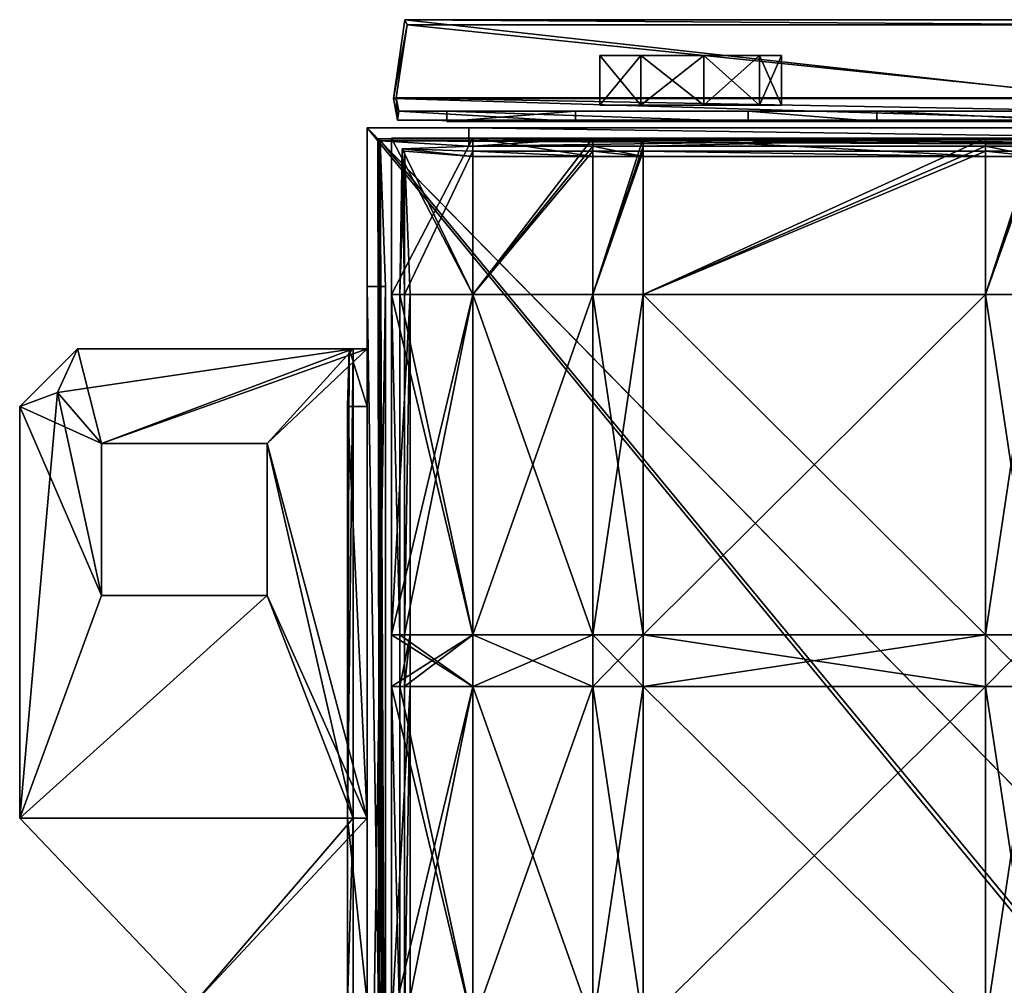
# Model space of a CAD drawing. Header units: centimetres. Extents: x -22.5 to 25.9, y -24.7 to 12.8.
# Tile 7 of 16: x -22.5 to -13.9, y 4.4 to 12.8. Entities that reach past the tile are written whole.
import ezdxf

# ---------------------------------------------------------------- set-up
doc = ezdxf.new("R2010")
doc.units = ezdxf.units.CM
doc.layers.add('AR410110', color=7, linetype='Continuous', true_color=0x8d073a)

msp = doc.modelspace()

# ---------------------------------------------------------------- meshes
at = {"layer": 'AR410110', "color": 173, "true_color": 0x5858e1}
mesh = msp.add_polyface(dxfattribs=at)
corners = [(-17.6465, 11.9787, 17.9138), (-11.4307, 11.9787, 16.2482), (-12.9619, 11.979, 10.5337), (-19.1777, 11.979, 12.1992), (-19.2, 12.0931, 12.1159), (-12.9842, 12.0931, 10.4504), (-19.1052, 12.7252, 12.4699), (-12.8893, 12.7252, 10.8044), (-15.0391, 11.9781, 27.6447), (-8.8233, 11.9781, 25.9791), (-16.1541, 11.9781, 27.9434), (-18.7614, 11.9787, 18.2125), (-12.9723, 11.8984, 10.4949), (-11.4307, 11.8887, 16.2482), (-17.6465, 11.8887, 17.9138), (-19.1881, 11.8984, 12.1604), (-19.2233, 12.0876, 12.0292), (-13.0074, 12.0876, 10.3636), (-19.1253, 12.7703, 12.3947), (-12.9095, 12.7703, 10.7292), (-8.8233, 11.8881, 25.9791), (-15.0391, 11.8881, 27.6447), (-16.1541, 11.8881, 27.9434), (-18.7614, 11.8887, 18.2125), (-13.4695, 11.903, 33.5025), (-13.4825, 11.9778, 33.4541)]
mesh.append_faces([[corners[k] for k in face] for face in [(0, 1, 2), (2, 3, 0), (4, 3, 2), (2, 5, 4), (6, 4, 5), (5, 7, 6), (0, 8, 9), (10, 8, 0), (0, 11, 10), (12, 13, 14), (14, 15, 12), (12, 15, 16), (16, 17, 12), (17, 16, 18), (18, 19, 17), (20, 21, 14), (14, 21, 22), (22, 23, 14), (14, 0, 3), (3, 15, 14), (15, 3, 4), (4, 16, 15), (16, 4, 6), (6, 18, 16), (18, 6, 7), (7, 19, 18), (24, 25, 8), (8, 21, 24), (21, 8, 10), (10, 22, 21), (22, 10, 11), (11, 23, 22), (23, 11, 0), (0, 14, 23)]], dxfattribs={"vtx2": -1, "color": 173})
mesh = msp.add_polyface(dxfattribs=at)
corners = [(-7.2538, 12.0983, 31.8364), (-7.2666, 11.9778, 31.7886), (-13.4825, 11.9778, 33.4541), (-13.4696, 12.0983, 33.502), (-7.3471, 12.7211, 31.4884), (-13.5629, 12.7211, 33.154), (-8.8233, 11.9781, 25.9791), (-11.4307, 11.9787, 16.2482), (-17.6465, 11.9787, 17.9138), (-15.0391, 11.9781, 27.6447), (-13.4695, 11.903, 33.5025), (-7.2537, 11.903, 31.8369), (-7.2306, 12.1043, 31.9232), (-13.4464, 12.1043, 33.5887), (-7.3269, 12.7662, 31.5637), (-13.5427, 12.7662, 33.2292), (-17.6465, 11.8887, 17.9138), (-11.4307, 11.8887, 16.2482), (-8.8233, 11.8881, 25.9791), (-15.0391, 11.8881, 27.6447), (-12.9723, 11.8984, 10.4949), (-12.9619, 11.979, 10.5337), (-13.0074, 12.0876, 10.3636), (-12.9842, 12.0931, 10.4504), (-12.9095, 12.7703, 10.7292), (-12.8893, 12.7252, 10.8044)]
mesh.append_faces([[corners[k] for k in face] for face in [(0, 1, 2), (2, 3, 0), (4, 0, 3), (3, 5, 4), (6, 7, 8), (9, 2, 1), (1, 6, 9), (10, 11, 12), (12, 13, 10), (13, 12, 14), (14, 15, 13), (16, 17, 18), (11, 10, 19), (19, 18, 11), (20, 21, 7), (7, 17, 20), (22, 23, 21), (21, 20, 22), (11, 1, 0), (0, 12, 11), (13, 3, 2), (2, 10, 13), (24, 25, 23), (23, 22, 24), (12, 0, 4), (4, 14, 12), (14, 4, 5), (5, 15, 14), (15, 5, 3), (3, 13, 15), (17, 7, 6), (6, 18, 17), (18, 6, 1), (1, 11, 18)]], dxfattribs={"vtx2": -1, "color": 173})
at = {"layer": 'AR410110', "color": 214, "true_color": 0xb11c95}
mesh = msp.add_polyface(dxfattribs=at)
corners = [(-15.8654, 12.4591, 22.8273), (-16.0551, 12.4591, 23.3485), (-16.5355, 12.4591, 23.6258), (-17.0817, 12.4591, 23.5295), (-17.4382, 12.4591, 23.1046), (-17.4382, 12.4591, 22.55), (-17.0817, 12.4591, 22.1251), (-16.5355, 12.4591, 22.0288), (-16.0551, 12.4591, 22.3061), (-15.8654, 12.0303, 22.8273), (-16.0551, 12.0303, 23.3485), (-16.5355, 12.0303, 23.6258), (-17.0817, 12.0303, 23.5295), (-17.4382, 12.0303, 23.1046), (-17.4382, 12.0303, 22.55), (-17.0817, 12.0303, 22.1251), (-16.5355, 12.0303, 22.0288), (-16.0551, 12.0303, 22.3061)]
mesh.append_faces([[corners[k] for k in face] for face in [(5, 3, 1), (7, 5, 1), (11, 13, 15), (9, 11, 15)]], dxfattribs={"vtx0": -1, "vtx1": -1, "vtx2": -1, "color": 214})
mesh.append_faces([[corners[k] for k in face] for face in [(7, 1, 0), (9, 15, 16)]], dxfattribs={"vtx0": -1, "vtx2": -1, "color": 214})
mesh.append_faces([[corners[k] for k in face] for face in [(8, 7, 0), (17, 9, 16)]], dxfattribs={"vtx1": -1, "color": 214})
mesh.append_faces([[corners[k] for k in face] for face in [(7, 6, 5), (5, 4, 3), (3, 2, 1), (0, 1, 10), (10, 9, 0), (1, 2, 11), (11, 10, 1), (2, 3, 12), (12, 11, 2), (3, 4, 13), (13, 12, 3), (4, 5, 14), (14, 13, 4), (5, 6, 15), (15, 14, 5), (6, 7, 16), (16, 15, 6), (7, 8, 17), (17, 16, 7), (8, 0, 9), (9, 17, 8), (9, 10, 11), (11, 12, 13), (13, 14, 15)]], dxfattribs={"vtx2": -1, "color": 214})
at = {"layer": 'AR410110', "color": 146, "true_color": 0x086e87}
mesh = msp.add_polyface(dxfattribs=at)
corners = [(-19.4523, 0.3855, 1.648), (-19.4523, 11.8334, 1.648), (-19.4523, 11.8334, 0.255), (-19.4523, 0.3855, 0.255), (-19.4523, 11.8334, 37.0233), (-19.4523, 1.202, 37.0233), (-19.4523, 0.3855, 37.8398), (-19.4523, 0.3855, 45.4572), (-19.4523, 11.8334, 45.4572), (-10.0359, 0.3855, 48.0226), (-10.0359, 11.8334, 48.0226), (-19.4523, 0.3855, 36.2068), (-19.4523, 11.8334, 33.2024), (-19.4523, 0.3855, 32.7942), (-10.0359, 11.8334, 37.0233), (-19.4523, 11.8334, 8.6604), (-19.4523, 0.3855, 8.6604), (-19.4523, 10.4596, 8.273), (-19.4523, 0.3855, 8.273), (-19.4523, 10.4596, 2.3128), (-19.4523, 0.3855, 2.2781), (-18.5702, 11.8334, 8.273), (-18.5702, 11.8334, 2.2538), (-19.3599, 11.7411, 0.3474), (-19.3391, 11.7203, 1.648), (-19.2923, 0.3855, 1.648), (-19.3391, 0.3855, 0.3681), (-19.3236, 0.4734, 37.8034), (-19.2923, 1.202, 37.0233), (-19.3391, 11.7203, 37.0233), (-19.3499, 11.7386, 45.379), (-19.3499, 0.4804, 45.379), (-19.2923, 0.3855, 36.2068), (-19.2923, 0.3855, 32.7942), (-19.3391, 11.7203, 33.2024), (-19.2923, 0.3855, 8.6604), (-19.3391, 11.7203, 8.6604), (-19.2923, 0.3855, 8.273), (-19.2923, 10.4596, 8.273), (-19.2923, 10.4596, 2.3128), (-19.2923, 0.3855, 2.2781), (-18.5702, 11.6734, 2.2538), (-18.5702, 11.6734, 8.273)]
mesh.append_faces([[corners[k] for k in face] for face in [(4, 7, 8), (11, 12, 13)]], dxfattribs={"vtx0": -1, "color": 146})
mesh.append_faces([[corners[k] for k in face] for face in [(27, 29, 31), (29, 32, 34)]], dxfattribs={"vtx0": -1, "vtx1": -1, "color": 146})
mesh.append_faces([[corners[k] for k in face] for face in [(4, 6, 7), (11, 4, 12)]], dxfattribs={"vtx0": -1, "vtx2": -1, "color": 146})
mesh.append_faces([[corners[k] for k in face] for face in [(0, 1, 2), (2, 3, 0), (4, 5, 6), (8, 7, 9), (4, 8, 10), (11, 5, 4), (12, 4, 14), (15, 16, 13), (13, 12, 15), (17, 18, 16), (16, 15, 17), (19, 17, 15), (15, 1, 19), (20, 19, 1), (1, 0, 20), (21, 22, 1), (1, 15, 21), (23, 24, 25), (25, 26, 23), (27, 28, 29), (29, 30, 31), (29, 28, 32), (32, 33, 34), (33, 35, 36), (36, 34, 33), (35, 37, 38), (38, 36, 35), (36, 38, 39), (39, 24, 36), (24, 39, 40), (40, 25, 24), (24, 41, 42), (42, 36, 24), (38, 37, 18), (18, 17, 38), (39, 38, 17), (17, 19, 39), (40, 39, 19), (19, 20, 40), (42, 41, 22), (22, 21, 42)]], dxfattribs={"vtx2": -1, "color": 146})
mesh = msp.add_polyface(dxfattribs=at)
corners = [(-8.2238, 0.3855, 0.255), (-19.4523, 0.3855, 0.255), (-19.4523, 11.8334, 0.255), (-7.3102, 11.8334, 0.255), (-6.9122, 11.8334, 1.648), (-19.4523, 11.8334, 1.648), (-10.0359, 0.3855, 48.0226), (-10.0359, 11.8334, 48.0226), (-19.4523, 11.8334, 45.4572), (-10.0359, 11.8334, 37.0233), (-19.4523, 11.8334, 37.0233), (-9.1299, 11.8334, 33.2024), (-19.4523, 11.8334, 33.2024), (-6.9122, 11.8334, 8.6604), (-19.4523, 11.8334, 8.6604), (-9.7128, 10.6155, 48.0226), (-9.7128, 1.644, 48.0226), (-9.0665, 4.161, 48.0226), (-10.0359, 11.8334, 48.0226), (-9.2051, 11.1232, 48.0226), (-8.9513, 11.377, 48.0226), (-9.459, 10.8693, 48.0226), (-10.0359, 0.3855, 48.0226), (-7.2996, 11.8334, 8.273), (-18.5702, 11.8334, 8.273), (-18.5702, 11.8334, 2.2538), (-7.2996, 11.8334, 2.2538), (-19.3599, 11.7411, 0.3474), (-19.3391, 0.3855, 0.3681), (-8.2238, 0.3855, 0.415), (-7.3102, 11.7203, 0.3681), (-6.9122, 11.6734, 1.648), (-19.3391, 11.7203, 1.648), (-19.3499, 11.7386, 45.379), (-10.0216, 11.7341, 47.8981), (-10.0231, 0.4525, 47.8779), (-19.3499, 0.4804, 45.379), (-19.3391, 11.7203, 37.0233), (-10.0359, 11.6734, 37.0233), (-19.3391, 11.7203, 33.2024), (-9.1299, 11.6734, 33.2024), (-19.3391, 11.7203, 8.6604), (-6.9122, 11.6734, 8.6604), (-8.9577, 4.1718, 47.9059), (-9.7128, 1.644, 47.8626), (-9.7128, 10.6155, 47.8626), (-9.459, 10.8693, 47.8626), (-10.0359, 11.7934, 47.8677), (-9.2051, 11.1232, 47.8626), (-10.0288, 0.3855, 47.8628), (-18.5702, 11.6734, 8.273), (-7.2996, 11.6734, 8.273), (-7.2996, 11.6734, 2.2538), (-18.5702, 11.6734, 2.2538)]
mesh.append_faces([[corners[k] for k in face] for face in [(18, 19, 20), (18, 15, 21), (18, 21, 19), (46, 45, 47), (48, 46, 47)]], dxfattribs={"color": 146})
mesh.append_faces([[corners[k] for k in face] for face in [(7, 15, 18), (49, 45, 44)]], dxfattribs={"vtx0": -1, "color": 146})
mesh.append_faces([[corners[k] for k in face] for face in [(7, 22, 15), (49, 34, 45)]], dxfattribs={"vtx0": -1, "vtx1": -1, "vtx2": -1, "color": 146})
mesh.append_faces([[corners[k] for k in face] for face in [(0, 1, 2), (2, 3, 0), (4, 3, 2), (2, 5, 4), (6, 7, 8), (7, 9, 10), (9, 11, 12), (11, 13, 14), (14, 12, 11), (15, 16, 17), (7, 6, 22), (22, 16, 15), (23, 24, 14), (14, 13, 23), (25, 26, 4), (4, 5, 25), (27, 28, 29), (29, 30, 27), (27, 30, 31), (31, 32, 27), (33, 34, 35), (35, 36, 33), (37, 38, 34), (34, 33, 37), (39, 40, 38), (38, 37, 39), (41, 42, 40), (40, 39, 41), (43, 44, 45), (49, 35, 34), (34, 47, 45), (41, 50, 51), (51, 42, 41), (31, 52, 53), (53, 32, 31), (51, 50, 24), (24, 23, 51), (53, 52, 26), (26, 25, 53)]], dxfattribs={"vtx2": -1, "color": 146})
at = {"layer": 'AR410110', "color": 183, "true_color": 0x8c58e1}
mesh = msp.add_polyface(dxfattribs=at)
corners = [(-19.2404, 11.7447, 8.2706), (-19.2404, 11.7447, 2.2548), (-19.2404, 10.3908, 2.2548), (-19.2404, 10.3908, 7.296), (-18.5368, 10.3908, 2.2548), (-18.5368, 11.7447, 2.2548), (-17.4962, 11.7447, 2.2548), (-18.5368, 11.7447, 8.2706), (-19.2404, 10.3908, 8.9222), (-18.5368, 10.3908, 8.9222), (-18.5368, 11.7447, 8.9222), (-19.2404, 11.7447, 8.9222), (-17.4962, 10.3908, 8.9222), (-17.4962, 11.7447, 8.9222), (-17.4962, 11.7447, 8.2706), (-19.1688, 10.3908, 2.3979), (-19.148, 11.6523, 2.3472), (-19.1272, 11.6316, 8.2706), (-17.4962, 11.6732, 2.3979), (-18.5368, 11.6732, 2.3979), (-18.5368, 10.3908, 2.4148), (-18.5368, 11.5847, 8.2706), (-18.5368, 11.6316, 8.809), (-18.5368, 10.3908, 8.7622), (-19.1272, 10.3908, 8.809), (-19.148, 11.6523, 8.8298), (-17.4962, 11.6316, 8.809), (-17.4962, 10.3908, 8.7622), (-19.0804, 10.3908, 7.296), (-17.4962, 11.5847, 8.2706)]
mesh.append_faces([[corners[k] for k in face] for face in [(0, 1, 2), (2, 3, 0), (4, 5, 6), (7, 5, 1), (1, 0, 7), (4, 2, 1), (1, 5, 4), (8, 9, 10), (10, 11, 8), (9, 12, 13), (13, 10, 9), (0, 3, 8), (8, 11, 0), (7, 0, 11), (11, 10, 7), (14, 7, 10), (10, 13, 14), (15, 16, 17), (18, 19, 20), (16, 19, 21), (21, 17, 16), (16, 15, 20), (20, 19, 16), (22, 23, 24), (24, 25, 22), (26, 27, 23), (23, 22, 26), (24, 28, 17), (17, 25, 24), (25, 17, 21), (21, 22, 25), (22, 21, 29), (29, 26, 22), (6, 5, 19), (21, 19, 5), (5, 7, 21), (29, 21, 7)]], dxfattribs={"vtx2": -1, "color": 183})
mesh = msp.add_polyface(dxfattribs=at)
corners = [(-17.4962, 11.7447, 2.2548), (-17.4962, 10.3908, 2.2548), (-18.5368, 10.3908, 2.2548), (-17.0626, 11.7447, 2.2548), (-17.0626, 10.3908, 2.2548), (-17.0626, 11.7447, 8.2706), (-17.4962, 11.7447, 8.2706), (-14.0994, 11.7447, 2.2548), (-17.4962, 10.3908, 8.9222), (-17.0626, 10.3908, 8.9222), (-17.0626, 11.7447, 8.9222), (-17.4962, 11.7447, 8.9222), (-14.0994, 10.3908, 8.9222), (-14.0994, 11.7447, 8.9222), (-14.0994, 11.7447, 8.2706), (-18.5368, 10.3908, 2.4148), (-17.4962, 10.3908, 2.4148), (-17.4962, 11.6732, 2.3979), (-17.0626, 11.6732, 2.3979), (-17.0626, 10.3908, 2.4148), (-17.0626, 11.5847, 8.2706), (-17.4962, 11.5847, 8.2706), (-14.0994, 11.6732, 2.3979), (-17.0626, 11.6316, 8.809), (-17.0626, 10.3908, 8.7622), (-17.4962, 10.3908, 8.7622), (-17.4962, 11.6316, 8.809), (-14.0994, 11.6316, 8.809), (-14.0994, 10.3908, 8.7622), (-14.0994, 11.5847, 8.2706), (-18.5368, 11.6732, 2.3979), (-18.5368, 11.7447, 8.2706)]
mesh.append_faces([[corners[k] for k in face] for face in [(0, 1, 2), (1, 0, 3), (3, 4, 1), (5, 3, 0), (0, 6, 5), (4, 3, 7), (8, 9, 10), (10, 11, 8), (9, 12, 13), (13, 10, 9), (5, 6, 11), (11, 10, 5), (14, 5, 10), (10, 13, 14), (15, 16, 17), (18, 17, 16), (16, 19, 18), (17, 18, 20), (20, 21, 17), (22, 18, 19), (23, 24, 25), (25, 26, 23), (27, 28, 24), (24, 23, 27), (26, 21, 20), (20, 23, 26), (23, 20, 29), (29, 27, 23), (30, 17, 0), (17, 21, 6), (6, 0, 17), (20, 18, 3), (3, 5, 20), (7, 3, 18), (31, 6, 21), (29, 20, 5), (5, 14, 29)]], dxfattribs={"vtx2": -1, "color": 183})
mesh = msp.add_polyface(dxfattribs=at)
corners = [(-14.0994, 11.7447, 2.2548), (-14.0994, 10.3908, 2.2548), (-17.0626, 10.3908, 2.2548), (-13.6565, 11.7447, 2.2548), (-13.6565, 10.3908, 2.2548), (-10.7102, 11.7447, 2.2548), (-10.7102, 10.3908, 2.2548), (-13.6565, 7.442, 8.9222), (-14.0994, 7.442, 8.9222), (-14.0994, 6.994, 8.9222), (-10.7102, 7.442, 8.9222), (-13.6565, 6.994, 8.9222), (-17.0626, 7.442, 2.2548), (-14.0994, 7.442, 2.2548), (-14.0994, 6.994, 2.2548), (-13.6565, 7.442, 2.2548), (-13.6565, 6.994, 2.2548), (-10.7102, 7.442, 2.2548), (-10.7102, 6.994, 2.2548), (-13.6565, 10.3908, 8.9222), (-14.0994, 10.3908, 8.9222), (-10.7102, 10.3908, 8.9222), (-17.0626, 10.3908, 2.4148), (-14.0994, 10.3908, 2.4148), (-14.0994, 11.6732, 2.3979), (-13.6565, 10.3908, 2.4148), (-13.6565, 11.6732, 2.3979), (-10.7102, 10.3908, 2.4148), (-10.7102, 11.6732, 2.3979), (-14.0994, 6.994, 8.7622), (-14.0994, 7.442, 8.7622), (-13.6565, 7.442, 8.7622), (-13.6565, 6.994, 8.7622), (-10.7102, 7.442, 8.7622), (-14.0994, 6.994, 2.4148), (-14.0994, 7.442, 2.4148), (-17.0626, 7.442, 2.4148), (-13.6565, 6.994, 2.4148), (-13.6565, 7.442, 2.4148), (-10.7102, 6.994, 2.4148), (-10.7102, 7.442, 2.4148), (-13.6565, 10.3908, 8.7622), (-14.0994, 10.3908, 8.7622), (-10.7102, 10.3908, 8.7622), (-13.6565, 11.6316, 8.809), (-10.7102, 11.6316, 8.809)]
mesh.append_faces([[corners[k] for k in face] for face in [(0, 1, 2), (3, 4, 1), (5, 6, 4), (7, 8, 9), (10, 7, 11), (12, 13, 14), (13, 15, 16), (15, 17, 18), (8, 7, 19), (19, 20, 8), (7, 10, 21), (21, 19, 7), (2, 1, 13), (1, 4, 15), (15, 13, 1), (4, 6, 17), (17, 15, 4), (22, 23, 24), (23, 25, 26), (25, 27, 28), (29, 30, 31), (32, 31, 33), (34, 35, 36), (37, 38, 35), (39, 40, 38), (38, 37, 39), (41, 31, 30), (30, 42, 41), (43, 33, 31), (31, 41, 43), (35, 23, 22), (38, 25, 23), (23, 35, 38), (40, 27, 25), (25, 38, 40), (44, 41, 42), (45, 43, 41)]], dxfattribs={"vtx2": -1, "color": 183})
mesh = msp.add_polyface(dxfattribs=at)
corners = [(-14.0994, 10.3908, 2.2548), (-14.0994, 11.7447, 2.2548), (-13.6565, 11.7447, 2.2548), (-13.6565, 11.7447, 8.2706), (-14.0994, 11.7447, 8.2706), (-13.6565, 10.3908, 2.2548), (-10.7102, 11.7447, 2.2548), (-14.0994, 10.3908, 8.9222), (-13.6565, 10.3908, 8.9222), (-13.6565, 11.7447, 8.9222), (-14.0994, 11.7447, 8.9222), (-10.7102, 10.3908, 8.9222), (-10.7102, 11.7447, 8.9222), (-10.2758, 11.7447, 8.9222), (-10.7102, 11.7447, 8.2706), (-10.2758, 11.7447, 8.2706), (-13.6565, 11.6732, 2.3979), (-14.0994, 11.6732, 2.3979), (-14.0994, 10.3908, 2.4148), (-13.6565, 11.5847, 8.2706), (-14.0994, 11.5847, 8.2706), (-10.7102, 11.6732, 2.3979), (-13.6565, 10.3908, 2.4148), (-14.0994, 10.3908, 8.7622), (-14.0994, 11.6316, 8.809), (-13.6565, 11.6316, 8.809), (-13.6565, 10.3908, 8.7622), (-10.7102, 11.6316, 8.809), (-10.7102, 10.3908, 8.7622), (-10.2758, 11.6316, 8.809), (-10.7102, 11.5847, 8.2706), (-10.2758, 11.5847, 8.2706), (-17.0626, 11.6732, 2.3979)]
mesh.append_faces([[corners[k] for k in face] for face in [(0, 1, 2), (3, 2, 1), (1, 4, 3), (5, 2, 6), (7, 8, 9), (9, 10, 7), (8, 11, 12), (12, 9, 8), (13, 12, 11), (3, 4, 10), (10, 9, 3), (14, 3, 9), (9, 12, 14), (15, 14, 12), (16, 17, 18), (17, 16, 19), (19, 20, 17), (21, 16, 22), (23, 24, 25), (26, 25, 27), (28, 27, 29), (24, 20, 19), (19, 25, 24), (25, 19, 30), (30, 27, 25), (27, 30, 31), (32, 17, 1), (17, 20, 4), (4, 1, 17), (19, 16, 2), (2, 3, 19), (16, 21, 6), (6, 2, 16), (21, 30, 14), (14, 6, 21), (30, 19, 3), (3, 14, 30)]], dxfattribs={"vtx2": -1, "color": 183})
mesh = msp.add_polyface(dxfattribs=at)
corners = [(-19.2404, 7.442, 2.2548), (-18.5368, 7.442, 2.2548), (-18.5368, 6.994, 2.2548), (-18.5368, 7.442, 8.9222), (-19.2404, 7.442, 8.9222), (-19.2404, 6.994, 8.9222), (-17.4962, 7.442, 8.9222), (-18.5368, 6.994, 8.9222), (-19.2404, 7.442, 7.296), (-19.2404, 6.994, 2.2548), (-19.2404, 10.3908, 2.2548), (-18.5368, 10.3908, 2.2548), (-18.5368, 10.3908, 8.9222), (-19.2404, 10.3908, 8.9222), (-17.4962, 10.3908, 8.9222), (-19.2404, 6.994, 8.2706), (-19.2404, 10.3908, 7.296), (-19.1272, 11.6316, 8.2706), (-19.0804, 10.3908, 7.296), (-19.1688, 10.3908, 2.3979), (-19.1688, 7.442, 2.3979), (-19.1688, 6.994, 2.3979), (-18.5368, 6.994, 2.4148), (-18.5368, 7.442, 2.4148), (-18.5368, 7.442, 8.7622), (-18.5368, 6.994, 8.7622), (-19.1272, 6.994, 8.809), (-19.1272, 7.442, 8.809), (-17.4962, 7.442, 8.7622), (-19.0804, 7.442, 7.296), (-19.0804, 6.994, 8.2706), (-18.5368, 10.3908, 2.4148), (-18.5368, 10.3908, 8.7622), (-19.1272, 10.3908, 8.809)]
mesh.append_faces([[corners[k] for k in face] for face in [(0, 1, 2), (3, 4, 5), (6, 3, 7), (8, 0, 9), (1, 0, 10), (10, 11, 1), (4, 3, 12), (12, 13, 4), (14, 12, 3), (8, 15, 5), (5, 4, 8), (16, 8, 4), (4, 13, 16), (17, 18, 19), (20, 21, 22), (22, 23, 20), (24, 25, 26), (26, 27, 24), (25, 24, 28), (21, 20, 29), (29, 30, 21), (19, 20, 23), (23, 31, 19), (32, 24, 27), (27, 33, 32), (26, 30, 29), (29, 27, 26), (27, 29, 18), (18, 33, 27), (19, 18, 16), (16, 10, 19), (29, 20, 0), (0, 8, 29), (20, 19, 10), (10, 0, 20), (18, 29, 8), (8, 16, 18)]], dxfattribs={"vtx2": -1, "color": 183})
mesh = msp.add_polyface(dxfattribs=at)
corners = [(-17.0626, 7.442, 8.9222), (-17.4962, 7.442, 8.9222), (-17.4962, 6.994, 8.9222), (-14.0994, 7.442, 8.9222), (-17.0626, 6.994, 8.9222), (-18.5368, 7.442, 2.2548), (-17.4962, 7.442, 2.2548), (-17.4962, 6.994, 2.2548), (-17.0626, 7.442, 2.2548), (-17.0626, 6.994, 2.2548), (-14.0994, 6.994, 2.2548), (-18.5368, 7.442, 8.9222), (-17.4962, 10.3908, 8.9222), (-17.0626, 10.3908, 8.9222), (-14.0994, 10.3908, 8.9222), (-18.5368, 10.3908, 2.2548), (-17.4962, 10.3908, 2.2548), (-17.0626, 10.3908, 2.2548), (-14.0994, 7.442, 2.2548), (-17.4962, 7.442, 8.7622), (-17.4962, 6.994, 8.7622), (-18.5368, 6.994, 8.7622), (-17.0626, 7.442, 8.7622), (-17.0626, 6.994, 8.7622), (-14.0994, 7.442, 8.7622), (-14.0994, 6.994, 8.7622), (-17.4962, 6.994, 2.4148), (-17.4962, 7.442, 2.4148), (-18.5368, 7.442, 2.4148), (-18.5368, 6.994, 2.4148), (-17.0626, 6.994, 2.4148), (-17.0626, 7.442, 2.4148), (-14.0994, 6.994, 2.4148), (-17.4962, 10.3908, 8.7622), (-18.5368, 7.442, 8.7622), (-18.5368, 10.3908, 8.7622), (-17.0626, 10.3908, 8.7622), (-14.0994, 10.3908, 8.7622), (-17.4962, 10.3908, 2.4148), (-18.5368, 10.3908, 2.4148), (-17.0626, 10.3908, 2.4148), (-14.0994, 7.442, 2.4148)]
mesh.append_faces([[corners[k] for k in face] for face in [(0, 1, 2), (3, 0, 4), (5, 6, 7), (6, 8, 9), (9, 7, 6), (10, 9, 8), (11, 1, 12), (1, 0, 13), (13, 12, 1), (0, 3, 14), (14, 13, 0), (15, 16, 6), (6, 5, 15), (16, 17, 8), (8, 6, 16), (18, 8, 17), (19, 20, 21), (22, 23, 20), (20, 19, 22), (24, 25, 23), (23, 22, 24), (26, 27, 28), (28, 29, 26), (30, 31, 27), (27, 26, 30), (31, 30, 32), (33, 19, 34), (34, 35, 33), (36, 22, 19), (19, 33, 36), (37, 24, 22), (22, 36, 37), (27, 38, 39), (39, 28, 27), (31, 40, 38), (38, 27, 31), (40, 31, 41)]], dxfattribs={"vtx2": -1, "color": 183})
at = {"layer": 'AR410110', "color": 74, "true_color": 0x58b11b}
mesh = msp.add_polyface(dxfattribs=at)
corners = [(-19.5726, 4.2609, 10.7754), (-20.9394, 4.2609, 10.8252), (-20.9394, -3.4629, 10.8252), (-19.5726, 5.8522, 10.7754), (-22.4596, 5.8522, 10.8252), (-19.6224, -3.4629, 12.5655), (-19.6224, 4.2609, 12.5655), (-19.6224, 5.8522, 12.5655), (-19.5726, 9.919, 10.7754), (-22.4596, 9.4198, 10.8252), (-21.7513, 7.7813, 10.8252), (-20.3173, 7.7813, 10.8252), (-20.3173, 9.0992, 10.8252), (-20.9394, -3.4629, 10.6552), (-20.9394, 4.2609, 10.6552), (-19.4524, 4.2609, 10.6552), (-22.4596, 5.8522, 10.6552), (-19.4524, 5.8522, 10.6552), (-19.4524, 4.2609, 12.5655), (-19.4524, -3.4629, 12.5655), (-19.4524, 5.8522, 12.5655), (-19.4524, 9.919, 10.6552), (-21.7513, 7.7813, 10.6552), (-22.1332, 9.5412, 10.6552), (-20.3173, 7.7813, 10.6552), (-20.3173, 9.0992, 10.6552), (-19.6224, 9.4198, 12.5655), (-22.4596, 9.4198, 10.6552), (-21.7513, 9.0992, 10.8252)]
mesh.append_faces([[corners[k] for k in face] for face in [(22, 16, 23)]], dxfattribs={"vtx1": -1, "vtx2": -1, "color": 74})
mesh.append_faces([[corners[k] for k in face] for face in [(0, 1, 2), (3, 4, 1), (1, 0, 3), (5, 6, 0), (6, 7, 3), (3, 0, 6), (8, 3, 7), (9, 4, 10), (11, 10, 4), (4, 3, 11), (12, 11, 3), (13, 14, 15), (14, 16, 17), (17, 15, 14), (15, 18, 19), (17, 20, 18), (18, 15, 17), (20, 17, 21), (16, 22, 24), (24, 17, 16), (17, 24, 25), (2, 1, 14), (16, 14, 1), (1, 4, 16), (19, 18, 6), (18, 20, 7), (7, 6, 18), (26, 7, 20), (27, 16, 4), (28, 10, 22), (24, 22, 10), (10, 11, 24)]], dxfattribs={"vtx2": -1, "color": 74})
mesh = msp.add_polyface(dxfattribs=at)
corners = [(-19.6224, 5.8522, 12.5655), (-19.6224, 9.4198, 12.5655), (-19.6085, 9.919, 12.0665), (-19.5726, 9.919, 10.7754), (-22.4596, 9.4198, 10.8252), (-21.7513, 7.7813, 10.8252), (-21.7513, 9.0992, 10.8252), (-22.1332, 9.5412, 10.8252), (-19.5726, 5.8522, 10.7754), (-20.3173, 9.0992, 10.8252), (-21.9605, 9.919, 10.8166), (-19.4524, 9.919, 10.6552), (-19.4524, 9.919, 12.0663), (-19.4524, 9.4198, 12.5655), (-19.4524, 5.8522, 12.5655), (-22.4596, 5.8522, 10.6552), (-22.4596, 9.4198, 10.6552), (-22.1332, 9.5412, 10.6552), (-21.7513, 7.7813, 10.6552), (-21.7513, 9.0992, 10.6552), (-20.3173, 9.0992, 10.6552), (-19.4524, 5.8522, 10.6552), (-21.9604, 9.919, 10.6552), (-22.4596, 5.8522, 10.8252), (-20.3173, 7.7813, 10.6552), (-20.3173, 7.7813, 10.8252)]
mesh.append_faces([[corners[k] for k in face] for face in [(10, 4, 7), (22, 17, 16)]], dxfattribs={"color": 74})
mesh.append_faces([[corners[k] for k in face] for face in [(3, 6, 9), (18, 17, 19), (19, 11, 20)]], dxfattribs={"vtx0": -1, "color": 74})
mesh.append_faces([[corners[k] for k in face] for face in [(3, 0, 2), (14, 11, 13)]], dxfattribs={"vtx0": -1, "vtx1": -1, "color": 74})
mesh.append_faces([[corners[k] for k in face] for face in [(4, 5, 6), (3, 7, 6), (19, 22, 11)]], dxfattribs={"vtx0": -1, "vtx2": -1, "color": 74})
mesh.append_faces([[corners[k] for k in face] for face in [(7, 4, 6)]], dxfattribs={"vtx1": -1, "color": 74})
mesh.append_faces([[corners[k] for k in face] for face in [(0, 1, 2), (8, 3, 9), (3, 10, 7), (11, 12, 13), (15, 16, 17), (20, 11, 21), (19, 17, 22), (14, 13, 1), (12, 11, 3), (3, 2, 12), (23, 4, 16), (18, 19, 6), (20, 24, 25), (25, 9, 20), (11, 22, 10), (10, 3, 11), (19, 20, 9), (9, 6, 19), (13, 12, 2), (2, 1, 13), (4, 10, 22), (22, 16, 4)]], dxfattribs={"vtx2": -1, "color": 74})
at = {"layer": 'AR410110', "color": 183, "true_color": 0x8c58e1}
mesh = msp.add_polyface(dxfattribs=at)
corners = [(-19.2404, 4.0639, 2.2548), (-18.5368, 4.0639, 2.2548), (-18.5368, 3.6534, 2.2548), (-18.5368, 4.0639, 8.9222), (-19.2404, 4.0639, 8.9222), (-19.2404, 3.6534, 8.9222), (-17.4962, 4.0639, 8.9222), (-18.5368, 3.6534, 8.9222), (-19.2404, 4.0639, 8.2706), (-19.2404, 3.6534, 2.2548), (-19.2404, 6.994, 2.2548), (-18.5368, 6.994, 2.2548), (-18.5368, 6.994, 8.9222), (-19.2404, 6.994, 8.9222), (-17.4962, 6.994, 8.9222), (-17.4962, 4.0639, 2.2548), (-19.2404, 7.442, 2.2548), (-18.5368, 7.442, 8.9222), (-19.2404, 6.994, 8.2706), (-19.2404, 7.442, 7.296), (-18.5368, 3.6534, 2.4148), (-18.5368, 4.0639, 2.4148), (-19.1688, 4.0639, 2.3979), (-18.5368, 4.0639, 8.7622), (-18.5368, 3.6534, 8.7622), (-19.1272, 3.6534, 8.809), (-19.1272, 4.0639, 8.809), (-17.4962, 4.0639, 8.7622), (-19.1688, 3.6534, 2.3979), (-19.0804, 4.0639, 8.2706), (-19.1688, 6.994, 2.3979), (-18.5368, 6.994, 2.4148), (-18.5368, 6.994, 8.7622), (-19.1272, 6.994, 8.809), (-17.4962, 6.994, 8.7622), (-19.0804, 6.994, 8.2706)]
mesh.append_faces([[corners[k] for k in face] for face in [(0, 1, 2), (3, 4, 5), (6, 3, 7), (8, 0, 9), (1, 0, 10), (10, 11, 1), (4, 3, 12), (12, 13, 4), (14, 12, 3), (15, 1, 11), (11, 10, 16), (13, 12, 17), (10, 18, 19), (5, 4, 8), (18, 8, 4), (4, 13, 18), (20, 21, 22), (23, 24, 25), (25, 26, 23), (24, 23, 27), (28, 22, 29), (30, 22, 21), (21, 31, 30), (32, 23, 26), (26, 33, 32), (23, 32, 34), (29, 26, 25), (26, 29, 35), (35, 33, 26), (29, 22, 0), (0, 8, 29), (22, 30, 10), (10, 0, 22), (30, 35, 18), (18, 10, 30), (35, 29, 8), (8, 18, 35)]], dxfattribs={"vtx2": -1, "color": 183})
mesh = msp.add_polyface(dxfattribs=at)
corners = [(-18.5368, 3.6534, 8.9222), (-17.4962, 3.6534, 8.9222), (-17.4962, 4.0639, 8.9222), (-17.0626, 3.6534, 8.9222), (-17.0626, 4.0639, 8.9222), (-14.0994, 3.6534, 8.9222), (-14.0994, 4.0639, 8.9222), (-18.5368, 4.0639, 2.2548), (-17.4962, 4.0639, 2.2548), (-17.4962, 3.6534, 2.2548), (-17.0626, 4.0639, 2.2548), (-17.0626, 3.6534, 2.2548), (-18.5368, 4.0639, 8.9222), (-17.4962, 6.994, 8.9222), (-17.0626, 6.994, 8.9222), (-14.0994, 6.994, 8.9222), (-18.5368, 6.994, 2.2548), (-17.4962, 6.994, 2.2548), (-17.0626, 6.994, 2.2548), (-14.0994, 4.0639, 2.2548), (-18.5368, 6.994, 8.9222), (-17.4962, 7.442, 8.9222), (-17.0626, 7.442, 8.9222), (-14.0994, 7.442, 8.9222), (-18.5368, 7.442, 2.2548), (-17.4962, 4.0639, 8.7622), (-17.4962, 3.6534, 8.7622), (-18.5368, 3.6534, 8.7622), (-17.0626, 4.0639, 8.7622), (-17.0626, 3.6534, 8.7622), (-14.0994, 4.0639, 8.7622), (-14.0994, 3.6534, 8.7622), (-17.4962, 3.6534, 2.4148), (-17.4962, 4.0639, 2.4148), (-18.5368, 4.0639, 2.4148), (-17.0626, 3.6534, 2.4148), (-17.0626, 4.0639, 2.4148), (-17.4962, 6.994, 8.7622), (-18.5368, 4.0639, 8.7622), (-17.0626, 6.994, 8.7622), (-14.0994, 6.994, 8.7622), (-17.4962, 6.994, 2.4148), (-18.5368, 6.994, 2.4148), (-17.0626, 6.994, 2.4148), (-14.0994, 4.0639, 2.4148)]
mesh.append_faces([[corners[k] for k in face] for face in [(0, 1, 2), (1, 3, 4), (4, 2, 1), (3, 5, 6), (6, 4, 3), (7, 8, 9), (8, 10, 11), (12, 2, 13), (2, 4, 14), (14, 13, 2), (4, 6, 15), (15, 14, 4), (16, 17, 8), (17, 18, 10), (10, 8, 17), (19, 10, 18), (20, 13, 21), (13, 14, 22), (14, 15, 23), (17, 16, 24), (25, 26, 27), (28, 29, 26), (26, 25, 28), (30, 31, 29), (29, 28, 30), (32, 33, 34), (35, 36, 33), (37, 25, 38), (39, 28, 25), (25, 37, 39), (40, 30, 28), (28, 39, 40), (33, 41, 42), (42, 34, 33), (36, 43, 41), (41, 33, 36), (43, 36, 44)]], dxfattribs={"vtx2": -1, "color": 183})
mesh = msp.add_polyface(dxfattribs=at)
corners = [(-13.6565, 4.0639, 8.9222), (-14.0994, 4.0639, 8.9222), (-14.0994, 3.6534, 8.9222), (-10.7102, 4.0639, 8.9222), (-13.6565, 3.6534, 8.9222), (-17.0626, 4.0639, 2.2548), (-14.0994, 4.0639, 2.2548), (-14.0994, 3.6534, 2.2548), (-13.6565, 4.0639, 2.2548), (-13.6565, 3.6534, 2.2548), (-10.7102, 4.0639, 2.2548), (-10.7102, 3.6534, 2.2548), (-13.6565, 6.994, 8.9222), (-14.0994, 6.994, 8.9222), (-10.7102, 6.994, 8.9222), (-17.0626, 6.994, 2.2548), (-14.0994, 6.994, 2.2548), (-13.6565, 6.994, 2.2548), (-10.7102, 6.994, 2.2548), (-13.6565, 7.442, 8.9222), (-10.7102, 7.442, 8.9222), (-14.0994, 7.442, 2.2548), (-13.6565, 7.442, 2.2548), (-13.6565, 4.0639, 8.7622), (-13.6565, 3.6534, 8.7622), (-14.0994, 3.6534, 8.7622), (-14.0994, 4.0639, 8.7622), (-10.7102, 4.0639, 8.7622), (-10.7102, 3.6534, 8.7622), (-14.0994, 3.6534, 2.4148), (-14.0994, 4.0639, 2.4148), (-17.0626, 4.0639, 2.4148), (-13.6565, 3.6534, 2.4148), (-13.6565, 4.0639, 2.4148), (-10.7102, 3.6534, 2.4148), (-10.7102, 4.0639, 2.4148), (-13.6565, 6.994, 8.7622), (-14.0994, 6.994, 8.7622), (-10.7102, 6.994, 8.7622), (-14.0994, 6.994, 2.4148), (-17.0626, 6.994, 2.4148), (-13.6565, 6.994, 2.4148), (-10.7102, 6.994, 2.4148), (-13.6565, 7.442, 8.7622), (-10.7102, 7.442, 8.7622), (-14.0994, 7.442, 2.4148)]
mesh.append_faces([[corners[k] for k in face] for face in [(0, 1, 2), (3, 0, 4), (5, 6, 7), (6, 8, 9), (8, 10, 11), (1, 0, 12), (12, 13, 1), (0, 3, 14), (14, 12, 0), (15, 16, 6), (16, 17, 8), (8, 6, 16), (17, 18, 10), (10, 8, 17), (13, 12, 19), (12, 14, 20), (17, 16, 21), (18, 17, 22), (23, 24, 25), (25, 26, 23), (27, 28, 24), (24, 23, 27), (29, 30, 31), (32, 33, 30), (34, 35, 33), (36, 23, 26), (26, 37, 36), (38, 27, 23), (23, 36, 38), (30, 39, 40), (33, 41, 39), (39, 30, 33), (35, 42, 41), (41, 33, 35), (43, 36, 37), (44, 38, 36), (45, 39, 41)]], dxfattribs={"vtx2": -1, "color": 183})

doc.saveas('drawing.dxf')
